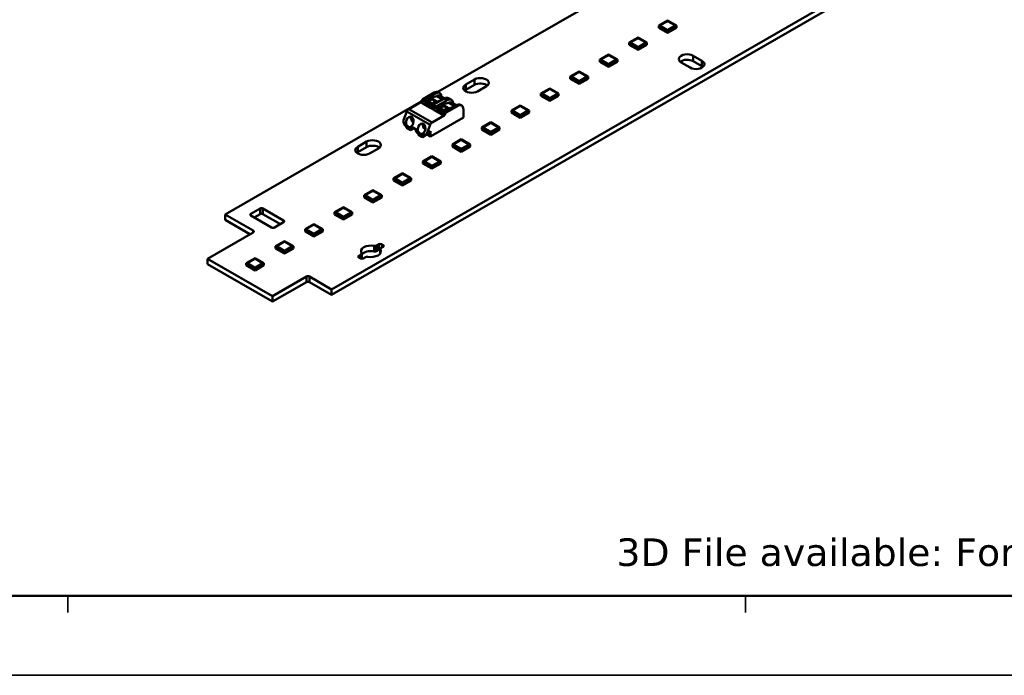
# Model space of a CAD drawing. Header units: millimetres. Extents: x 0 to 841, y 0 to 590.
# Tile 11 of 20: x 420 to 538, y 0 to 79. Entities that reach past the tile are written whole.
import ezdxf

# ---------------------------------------------------------------- set-up
doc = ezdxf.new("R2010")
doc.units = ezdxf.units.MM
doc.layers.get('0').update_dxf_attribs({"lineweight": 25})
for name, color, linetype, lineweight in [('Sketch Geometry(ISO)', 7, 'Continuous', 50), ('Symbols(ISO)', 7, 'Continuous', 25), ('Visible Edges(ISO)', 7, 'Continuous', 50), ('Visible Tangent Edges(ISO)', 7, 'Continuous', 50)]:
    doc.layers.add(name, color=color, linetype=linetype, lineweight=lineweight)
doc.styles.add('Philips-tekst', font='verdana.ttf')

# ---------------------------------------------------------------- blocks, each defined once
blk = doc.blocks.new('Borders A1')
at = {"layer": 'Sketch Geometry(ISO)', "color": 1, "linetype": 'Continuous', "lineweight": 50, "true_color": 0xff0000}
blk.add_line((20, 10), (831, 10), dxfattribs=at)
at = {"layer": 'Sketch Geometry(ISO)', "color": 7, "linetype": 'Continuous', "lineweight": 35}
for p, q in [((425.5, 8), (425.5, 10)), ((506.6, 8), (506.6, 10)), ((0.5, 0.5), (840.5, 0.5))]:
    blk.add_line(p, q, dxfattribs=at)

msp = doc.modelspace()

# ---------------------------------------------------------------- linework, layer by layer
at = {"layer": 'Visible Edges(ISO)'}
for p, q in [((651.058, 158.41), (457.063, 46.695)), ((651.058, 157.755), (457.063, 46.041)), ((469.795, 70.315), (608.662, 150.283)), ((497.268, 78.869), (496.208, 78.258)), ((496.208, 78.258), (497.268, 77.647)), ((496.208, 77.996), (496.208, 78.258)), ((496.208, 77.996), (497.268, 77.385)), ((496.364, 78.234), (496.364, 78.258)), ((496.384, 78.299), (497.198, 78.767)), ((497.198, 77.749), (496.384, 78.217)), ((497.204, 78.763), (496.391, 78.295)), ((496.391, 78.221), (497.204, 77.752)), ((498.329, 78.258), (497.268, 78.869)), ((497.268, 77.647), (498.329, 78.258)), ((497.268, 77.385), (498.329, 77.996)), ((498.143, 78.296), (497.333, 78.763)), ((497.333, 77.752), (498.143, 78.219)), ((497.339, 78.767), (498.152, 78.299)), ((498.152, 78.217), (497.339, 77.749)), ((498.152, 78.299), (498.143, 78.215)), ((498.143, 78.219), (498.143, 78.296)), ((498.143, 78.212), (498.143, 78.219)), ((498.152, 78.299), (498.152, 78.217)), ((498.329, 77.996), (498.329, 78.258)), ((493.742, 76.838), (492.682, 76.227)), ((492.859, 76.268), (493.672, 76.736)), ((493.678, 76.733), (492.865, 76.265)), ((494.803, 76.227), (493.742, 76.838)), ((494.618, 76.266), (493.807, 76.733)), ((493.813, 76.736), (494.626, 76.268)), ((497.268, 77.385), (497.268, 77.647)), ((492.682, 76.227), (493.742, 75.617)), ((492.682, 75.966), (492.682, 76.227)), ((492.682, 75.966), (493.742, 75.355)), ((492.838, 76.204), (492.838, 76.227)), ((493.672, 75.718), (492.859, 76.187)), ((492.865, 76.19), (493.678, 75.722)), ((493.742, 75.617), (494.803, 76.227)), ((493.742, 75.355), (494.803, 75.966)), ((493.742, 75.355), (493.742, 75.617)), ((493.807, 75.722), (494.618, 76.189)), ((494.626, 76.187), (493.813, 75.718)), ((494.626, 76.268), (494.618, 76.184)), ((494.618, 76.189), (494.618, 76.266)), ((494.618, 76.182), (494.618, 76.189)), ((494.626, 76.268), (494.626, 76.187)), ((494.803, 75.966), (494.803, 76.227)), ((490.217, 74.808), (489.156, 74.197)), ((489.333, 74.238), (490.146, 74.706)), ((490.152, 74.702), (489.339, 74.234)), ((491.277, 74.197), (490.217, 74.808)), ((491.092, 74.236), (490.281, 74.702)), ((490.287, 74.706), (491.1, 74.238)), ((491.1, 74.238), (491.092, 74.154)), ((491.092, 74.158), (491.092, 74.236)), ((491.1, 74.238), (491.1, 74.156)), ((500.32, 74.66), (501.381, 74.049)), ((489.156, 74.197), (490.217, 73.586)), ((489.156, 73.935), (489.156, 74.197)), ((489.156, 73.935), (490.217, 73.325)), ((489.312, 74.173), (489.312, 74.197)), ((490.146, 73.688), (489.333, 74.156)), ((489.339, 74.16), (490.152, 73.691)), ((490.217, 73.586), (491.277, 74.197)), ((490.217, 73.325), (491.277, 73.935)), ((490.217, 73.325), (490.217, 73.586)), ((490.281, 73.691), (491.092, 74.158)), ((491.1, 74.156), (490.287, 73.688)), ((491.092, 74.151), (491.092, 74.158)), ((491.277, 73.935), (491.277, 74.197)), ((499.967, 73.234), (498.906, 73.845)), ((501.381, 73.395), (500.32, 74.006)), ((486.691, 72.777), (485.63, 72.167)), ((485.63, 72.167), (486.691, 71.556)), ((485.63, 71.905), (485.63, 72.167)), ((485.63, 71.905), (486.691, 71.294)), ((485.786, 72.143), (485.786, 72.167)), ((485.807, 72.207), (486.62, 72.675)), ((486.62, 71.658), (485.807, 72.126)), ((486.626, 72.672), (485.813, 72.204)), ((485.813, 72.129), (486.626, 71.661)), ((487.751, 72.167), (486.691, 72.777)), ((486.691, 71.556), (487.751, 72.167)), ((486.691, 71.294), (487.751, 71.905)), ((487.566, 72.205), (486.755, 72.672)), ((486.755, 71.661), (487.566, 72.128)), ((486.761, 72.675), (487.575, 72.207)), ((487.575, 72.126), (486.761, 71.658)), ((487.575, 72.207), (487.566, 72.123)), ((487.566, 72.128), (487.566, 72.205)), ((487.566, 72.121), (487.566, 72.128)), ((487.575, 72.207), (487.575, 72.126)), ((487.751, 71.905), (487.751, 72.167)), ((473.114, 71.209), (474.175, 71.819)), ((474.175, 71.165), (473.114, 70.555)), ((475.589, 71.005), (474.528, 70.394)), ((483.165, 70.747), (482.104, 70.136)), ((484.225, 70.136), (483.165, 70.747)), ((486.691, 71.294), (486.691, 71.556)), ((469.342, 70.245), (468.001, 69.472)), ((468.16, 69.38), (469.501, 70.153)), ((468.923, 69.617), (468.729, 69.494)), ((469.651, 69.832), (468.923, 69.617)), ((469.701, 69.169), (468.923, 69.617)), ((470.562, 69.542), (469.22, 68.77)), ((470, 70.202), (469.841, 70.294)), ((470.587, 69.556), (470.061, 69.859)), ((471.414, 69.388), (471.061, 69.591)), ((482.104, 70.136), (483.165, 69.525)), ((482.104, 69.874), (482.104, 70.136)), ((482.104, 69.874), (483.165, 69.264)), ((482.26, 70.113), (482.26, 70.136)), ((482.281, 70.177), (483.094, 70.645)), ((483.094, 69.627), (482.281, 70.095)), ((483.1, 70.642), (482.287, 70.173)), ((482.287, 70.099), (483.1, 69.631)), ((483.165, 69.525), (484.225, 70.136)), ((483.165, 69.264), (484.225, 69.874)), ((483.165, 69.264), (483.165, 69.525)), ((484.04, 70.175), (483.229, 70.642)), ((483.229, 69.631), (484.04, 70.097)), ((483.235, 70.645), (484.049, 70.177)), ((484.049, 70.095), (483.235, 69.627)), ((484.049, 70.177), (484.04, 70.093)), ((484.04, 70.097), (484.04, 70.175)), ((484.04, 70.09), (484.04, 70.097)), ((484.049, 70.177), (484.049, 70.095)), ((484.225, 69.874), (484.225, 70.136)), ((444.335, 55.654), (467.803, 69.168)), ((467.745, 69.1), (466.301, 68.269)), ((467.847, 69.282), (467.807, 69.176)), ((468.865, 68.421), (467.945, 68.951)), ((467.966, 69.085), (468.007, 69.19)), ((468.229, 69.139), (468.225, 69.055)), ((469.003, 68.607), (468.225, 69.055)), ((468.483, 69.352), (468.303, 69.259)), ((468.314, 69.004), (468.314, 68.798)), ((468.981, 68.414), (468.314, 68.798)), ((468.314, 68.798), (468.418, 68.724)), ((468.967, 68.408), (468.418, 68.724)), ((468.648, 69.257), (468.483, 69.352)), ((468.546, 68.605), (468.546, 68.65)), ((468.687, 69.354), (468.577, 69.298)), ((468.635, 68.554), (468.635, 68.599)), ((468.729, 69.494), (468.687, 69.354)), ((468.91, 69.226), (468.687, 69.354)), ((468.889, 69.401), (468.729, 69.494)), ((468.783, 68.514), (468.744, 68.491)), ((469.003, 68.607), (469.007, 68.691)), ((469.091, 68.653), (469.003, 68.607)), ((469.067, 68.579), (469.026, 68.474)), ((469.081, 68.811), (469.261, 68.904)), ((469.091, 68.631), (469.091, 68.653)), ((469.261, 68.904), (469.096, 68.998)), ((469.461, 68.908), (469.242, 69.035)), ((469.261, 68.904), (469.288, 68.815)), ((469.288, 68.815), (469.397, 68.871)), ((469.507, 69.046), (469.347, 69.138)), ((469.38, 68.27), (469.421, 68.376)), ((469.466, 68.911), (469.507, 69.046)), ((469.507, 69.046), (469.701, 69.169)), ((469.574, 68.566), (470.915, 69.338)), ((469.701, 69.169), (470.138, 69.298)), ((469.897, 68.537), (469.717, 68.445)), ((470.062, 68.442), (469.897, 68.537)), ((470.101, 68.54), (469.991, 68.483)), ((470.143, 68.679), (470.101, 68.54)), ((470.324, 68.412), (470.101, 68.54)), ((470.337, 68.803), (470.143, 68.679)), ((470.304, 68.587), (470.143, 68.679)), ((471.065, 69.017), (470.337, 68.803)), ((471.115, 68.355), (470.337, 68.803)), ((471.976, 68.728), (470.634, 67.955)), ((470.794, 67.864), (472.135, 68.636)), ((470.921, 68.231), (471.115, 68.355)), ((471.115, 68.355), (471.552, 68.484)), ((472.001, 68.742), (471.476, 69.045)), ((472.634, 68.685), (472.475, 68.777)), ((479.639, 68.716), (478.578, 68.106)), ((478.755, 68.146), (479.568, 68.615)), ((479.574, 68.611), (478.761, 68.143)), ((480.7, 68.106), (479.639, 68.716)), ((480.514, 68.144), (479.703, 68.611)), ((479.71, 68.615), (480.523, 68.146)), ((466.072, 67.983), (465.674, 66.957)), ((472.842, 67.265), (468.918, 65.005)), ((469.094, 66.66), (470.538, 67.492)), ((470.279, 67.607), (469.359, 68.136)), ((469.643, 68.324), (469.639, 68.241)), ((470.417, 67.793), (469.639, 68.241)), ((469.728, 68.19), (469.728, 67.984)), ((470.395, 67.599), (469.728, 67.984)), ((469.728, 67.984), (469.832, 67.91)), ((470.381, 67.594), (469.832, 67.91)), ((469.961, 67.79), (469.961, 67.836)), ((470.049, 67.739), (470.049, 67.785)), ((470.198, 67.699), (470.158, 67.677)), ((470.417, 67.793), (470.421, 67.876)), ((470.506, 67.838), (470.417, 67.793)), ((470.481, 67.765), (470.441, 67.66)), ((470.495, 67.997), (470.675, 68.089)), ((470.506, 67.817), (470.506, 67.838)), ((470.675, 68.089), (470.51, 68.184)), ((470.6, 67.568), (470.64, 67.673)), ((470.875, 68.094), (470.656, 68.22)), ((470.675, 68.089), (470.703, 68.001)), ((470.703, 68.001), (470.811, 68.057)), ((470.921, 68.231), (470.761, 68.324)), ((470.881, 68.097), (470.921, 68.231)), ((472.842, 68.226), (472.842, 67.265)), ((478.578, 68.106), (479.639, 67.495)), ((478.578, 67.844), (478.578, 68.106)), ((478.578, 67.844), (479.639, 67.233)), ((478.734, 68.082), (478.734, 68.106)), ((479.568, 67.597), (478.755, 68.065)), ((478.761, 68.068), (479.574, 67.6)), ((479.639, 67.495), (480.7, 68.106)), ((479.639, 67.233), (480.7, 67.844)), ((479.639, 67.233), (479.639, 67.495)), ((479.703, 67.6), (480.514, 68.067)), ((480.523, 68.065), (479.71, 67.597)), ((480.523, 68.146), (480.514, 68.063)), ((480.514, 68.067), (480.514, 68.144)), ((480.514, 68.06), (480.514, 68.067)), ((480.523, 68.146), (480.523, 68.065)), ((480.7, 67.844), (480.7, 68.106)), ((466.496, 65.851), (466.001, 66.136)), ((466.072, 66.095), (466.036, 66.074)), ((466.46, 65.83), (466.036, 66.074)), ((466.036, 66.074), (466.036, 66.013)), ((466.46, 65.769), (466.036, 66.013)), ((466.036, 66.013), (466.089, 65.982)), ((466.513, 65.738), (466.089, 65.982)), ((468.467, 65.348), (468.865, 66.375)), ((476.113, 66.686), (475.052, 66.075)), ((475.052, 66.075), (476.113, 65.464)), ((475.052, 65.814), (475.052, 66.075)), ((475.209, 66.052), (475.209, 66.075)), ((475.229, 66.116), (476.042, 66.584)), ((476.042, 65.566), (475.229, 66.035)), ((476.048, 66.581), (475.235, 66.112)), ((475.235, 66.038), (476.048, 65.57)), ((477.174, 66.075), (476.113, 66.686)), ((476.113, 65.464), (477.174, 66.075)), ((476.988, 66.114), (476.178, 66.581)), ((476.178, 65.57), (476.988, 66.037)), ((476.184, 66.584), (476.997, 66.116)), ((476.997, 66.035), (476.184, 65.566)), ((476.997, 66.116), (476.988, 66.032)), ((476.988, 66.037), (476.988, 66.114)), ((476.988, 66.029), (476.988, 66.037)), ((476.997, 66.116), (476.997, 66.035)), ((477.174, 65.814), (477.174, 66.075)), ((466.46, 65.83), (466.496, 65.85)), ((466.46, 65.769), (466.46, 65.83)), ((466.513, 65.738), (466.46, 65.769)), ((466.762, 65.881), (466.513, 65.738)), ((466.788, 65.895), (466.865, 65.939)), ((467.91, 65.036), (467.415, 65.321)), ((467.486, 65.28), (467.45, 65.26)), ((467.875, 65.016), (467.45, 65.26)), ((467.45, 65.26), (467.45, 65.199)), ((467.875, 64.954), (467.45, 65.199)), ((467.45, 65.199), (467.503, 65.168)), ((467.928, 64.924), (467.503, 65.168)), ((467.875, 65.016), (467.91, 65.036)), ((467.875, 64.954), (467.875, 65.016)), ((467.928, 64.924), (467.875, 64.954)), ((468.493, 65.249), (467.928, 64.924)), ((468.181, 65.083), (468.746, 65.409)), ((468.467, 65.348), (468.918, 65.608)), ((468.918, 65.005), (468.481, 65.256)), ((468.918, 65.005), (468.918, 65.608)), ((475.052, 65.814), (476.113, 65.203)), ((476.113, 65.203), (477.174, 65.814)), ((476.113, 65.203), (476.113, 65.464)), ((460.192, 63.767), (461.253, 64.378)), ((461.253, 63.724), (460.192, 63.113)), ((472.587, 64.656), (471.526, 64.045)), ((471.526, 64.045), (472.587, 63.434)), ((471.526, 63.783), (471.526, 64.045)), ((471.526, 63.783), (472.587, 63.172)), ((471.683, 64.021), (471.683, 64.045)), ((471.703, 64.086), (472.516, 64.554)), ((472.516, 63.536), (471.703, 64.004)), ((472.523, 64.55), (471.709, 64.082)), ((471.709, 64.008), (472.523, 63.539)), ((473.648, 64.045), (472.587, 64.656)), ((472.587, 63.434), (473.648, 64.045)), ((472.587, 63.172), (473.648, 63.783)), ((473.462, 64.083), (472.652, 64.55)), ((472.652, 63.539), (473.462, 64.006)), ((472.658, 64.554), (473.471, 64.086)), ((473.471, 64.004), (472.658, 63.536)), ((473.471, 64.086), (473.462, 64.002)), ((473.462, 64.006), (473.462, 64.083)), ((473.462, 63.999), (473.462, 64.006)), ((473.471, 64.086), (473.471, 64.004)), ((473.648, 63.783), (473.648, 64.045)), ((462.667, 63.563), (461.606, 62.953)), ((469.061, 62.625), (468.001, 62.014)), ((468.177, 62.055), (468.991, 62.523)), ((468.997, 62.52), (468.184, 62.052)), ((470.122, 62.014), (469.061, 62.625)), ((469.936, 62.053), (469.126, 62.52)), ((469.132, 62.523), (469.945, 62.055)), ((472.587, 63.172), (472.587, 63.434)), ((468.001, 62.014), (469.061, 61.404)), ((468.001, 61.753), (468.001, 62.014)), ((468.001, 61.753), (469.061, 61.142)), ((468.157, 61.991), (468.157, 62.014)), ((468.991, 61.505), (468.177, 61.974)), ((468.184, 61.977), (468.997, 61.509)), ((469.061, 61.404), (470.122, 62.014)), ((469.061, 61.142), (470.122, 61.753)), ((469.061, 61.142), (469.061, 61.404)), ((469.126, 61.509), (469.936, 61.976)), ((469.945, 61.974), (469.132, 61.505)), ((469.945, 62.055), (469.936, 61.971)), ((469.936, 61.976), (469.936, 62.053)), ((469.936, 61.969), (469.936, 61.976)), ((469.945, 62.055), (469.945, 61.974)), ((470.122, 61.753), (470.122, 62.014)), ((465.535, 60.595), (464.475, 59.984)), ((464.651, 60.025), (465.465, 60.493)), ((465.471, 60.489), (464.658, 60.021)), ((466.596, 59.984), (465.535, 60.595)), ((466.41, 60.023), (465.6, 60.489)), ((465.606, 60.493), (466.419, 60.025)), ((464.475, 59.984), (465.535, 59.373)), ((464.475, 59.722), (464.475, 59.984)), ((464.475, 59.722), (465.535, 59.112)), ((464.631, 59.96), (464.631, 59.984)), ((465.465, 59.475), (464.651, 59.943)), ((464.658, 59.947), (465.471, 59.479)), ((465.535, 59.373), (466.596, 59.984)), ((465.535, 59.112), (466.596, 59.722)), ((465.535, 59.112), (465.535, 59.373)), ((465.6, 59.479), (466.41, 59.945)), ((466.419, 59.943), (465.606, 59.475)), ((466.419, 60.025), (466.41, 59.941)), ((466.41, 59.945), (466.41, 60.023)), ((466.41, 59.938), (466.41, 59.945)), ((466.419, 60.025), (466.419, 59.943)), ((466.596, 59.722), (466.596, 59.984)), ((462.009, 58.564), (460.949, 57.954)), ((460.949, 57.954), (462.009, 57.343)), ((460.949, 57.692), (460.949, 57.954)), ((461.105, 57.93), (461.105, 57.954)), ((461.126, 57.994), (461.939, 58.463)), ((461.939, 57.445), (461.126, 57.913)), ((461.945, 58.459), (461.132, 57.991)), ((461.132, 57.916), (461.945, 57.448)), ((463.07, 57.954), (462.009, 58.564)), ((462.009, 57.343), (463.07, 57.954)), ((462.885, 57.992), (462.074, 58.459)), ((462.074, 57.448), (462.885, 57.915)), ((462.08, 58.463), (462.893, 57.994)), ((462.893, 57.913), (462.08, 57.445)), ((462.893, 57.994), (462.885, 57.91)), ((462.885, 57.915), (462.885, 57.992)), ((462.885, 57.908), (462.885, 57.915)), ((462.893, 57.994), (462.893, 57.913)), ((463.07, 57.692), (463.07, 57.954)), ((460.949, 57.692), (462.009, 57.081)), ((462.009, 57.081), (463.07, 57.692)), ((462.009, 57.081), (462.009, 57.343)), ((447.694, 53.72), (444.335, 55.654)), ((444.335, 55.654), (444.335, 55)), ((447.411, 55.735), (448.507, 56.366)), ((449.886, 54.106), (447.411, 55.532)), ((448.507, 55.712), (447.802, 55.306)), ((448.86, 56.366), (451.335, 54.941)), ((450.944, 54.512), (448.86, 55.712)), ((458.484, 56.534), (457.423, 55.923)), ((457.423, 55.923), (458.484, 55.312)), ((457.423, 55.661), (457.423, 55.923)), ((457.423, 55.661), (458.484, 55.051)), ((457.579, 55.9), (457.579, 55.923)), ((457.6, 55.964), (458.413, 56.432)), ((458.413, 55.414), (457.6, 55.882)), ((458.419, 56.429), (457.606, 55.96)), ((457.606, 55.886), (458.419, 55.418)), ((459.544, 55.923), (458.484, 56.534)), ((458.484, 55.312), (459.544, 55.923)), ((458.484, 55.051), (459.544, 55.661)), ((459.359, 55.962), (458.548, 56.429)), ((458.548, 55.418), (459.359, 55.884)), ((458.554, 56.432), (459.367, 55.964)), ((459.367, 55.882), (458.554, 55.414)), ((459.367, 55.964), (459.359, 55.88)), ((459.359, 55.884), (459.359, 55.962)), ((459.359, 55.877), (459.359, 55.884)), ((459.367, 55.964), (459.367, 55.882)), ((459.544, 55.661), (459.544, 55.923)), ((447.303, 53.291), (444.335, 55)), ((451.335, 54.738), (450.239, 54.106)), ((454.958, 54.503), (453.897, 53.893)), ((454.074, 53.933), (454.887, 54.402)), ((454.893, 54.398), (454.08, 53.93)), ((456.018, 53.893), (454.958, 54.503)), ((455.833, 53.931), (455.022, 54.398)), ((455.028, 54.402), (455.842, 53.933)), ((458.484, 55.051), (458.484, 55.312)), ((442.214, 50.36), (447.694, 53.516)), ((453.897, 53.893), (454.958, 53.282)), ((453.897, 53.631), (453.897, 53.893)), ((453.897, 53.631), (454.958, 53.02)), ((454.053, 53.869), (454.053, 53.893)), ((454.887, 53.384), (454.074, 53.852)), ((454.08, 53.856), (454.893, 53.387)), ((454.958, 53.282), (456.018, 53.893)), ((454.958, 53.02), (456.018, 53.631)), ((454.958, 53.02), (454.958, 53.282)), ((455.022, 53.387), (455.833, 53.854)), ((455.842, 53.852), (455.028, 53.384)), ((455.842, 53.933), (455.833, 53.85)), ((455.833, 53.854), (455.833, 53.931)), ((455.833, 53.847), (455.833, 53.854)), ((455.842, 53.933), (455.842, 53.852)), ((456.018, 53.631), (456.018, 53.893)), ((451.432, 52.473), (450.371, 51.862)), ((450.371, 51.862), (451.432, 51.251)), ((450.371, 51.601), (450.371, 51.862)), ((450.527, 51.839), (450.527, 51.862)), ((450.548, 51.903), (451.361, 52.371)), ((451.367, 52.368), (450.554, 51.899)), ((452.492, 51.862), (451.432, 52.473)), ((451.432, 51.251), (452.492, 51.862)), ((452.307, 51.901), (451.496, 52.368)), ((451.502, 52.371), (452.316, 51.903)), ((452.316, 51.903), (452.307, 51.819)), ((452.307, 51.824), (452.307, 51.901)), ((452.316, 51.903), (452.316, 51.822)), ((452.492, 51.601), (452.492, 51.862)), ((462.433, 51.926), (462.711, 52.086)), ((463.064, 52.086), (463.241, 51.984)), ((450.371, 51.601), (451.432, 50.99)), ((451.361, 51.353), (450.548, 51.822)), ((450.554, 51.825), (451.367, 51.357)), ((451.432, 50.99), (452.492, 51.601)), ((451.432, 50.99), (451.432, 51.251)), ((451.496, 51.357), (452.307, 51.824)), ((452.316, 51.822), (451.502, 51.353)), ((452.307, 51.816), (452.307, 51.824)), ((460.324, 50.711), (460.602, 50.871)), ((460.676, 50.973), (460.676, 50.364)), ((462.711, 51.432), (462.433, 51.272)), ((462.89, 51.518), (462.89, 50.999)), ((463.241, 51.78), (462.963, 51.62)), ((442.214, 50.36), (442.214, 49.706)), ((449.992, 45.881), (442.214, 50.36)), ((449.992, 45.227), (442.214, 49.706)), ((447.906, 50.443), (446.845, 49.832)), ((446.845, 49.832), (447.906, 49.221)), ((446.845, 49.57), (446.845, 49.832)), ((446.845, 49.57), (447.906, 48.959)), ((447.001, 49.808), (447.001, 49.832)), ((447.022, 49.873), (447.835, 50.341)), ((447.835, 49.323), (447.022, 49.791)), ((447.841, 50.337), (447.028, 49.869)), ((447.028, 49.795), (447.841, 49.326)), ((448.967, 49.832), (447.906, 50.443)), ((447.906, 49.221), (448.967, 49.832)), ((447.906, 48.959), (448.967, 49.57)), ((448.781, 49.87), (447.97, 50.337)), ((447.97, 49.326), (448.781, 49.793)), ((447.977, 50.341), (448.79, 49.873)), ((448.79, 49.791), (447.977, 49.323)), ((448.79, 49.873), (448.781, 49.789)), ((448.781, 49.793), (448.781, 49.87)), ((448.781, 49.786), (448.781, 49.793)), ((448.79, 49.873), (448.79, 49.791)), ((448.967, 49.57), (448.967, 49.832)), ((460.501, 50.406), (460.324, 50.508)), ((461.133, 50.566), (460.855, 50.406)), ((447.906, 48.959), (447.906, 49.221)), ((454.058, 48.222), (449.992, 45.881)), ((454.058, 47.568), (449.992, 45.227)), ((457.063, 46.695), (454.411, 48.222)), ((457.063, 46.041), (454.411, 47.568)), ((457.063, 46.695), (457.063, 46.041)), ((449.992, 45.881), (449.992, 45.227))]:
    msp.add_line(p, q, dxfattribs=at)
for centre, major_axis, ratio, start_param, end_param in [((496.455, 78.258), (-0.1, 0), 0.5758617, 5.4977871, 7.0685835), ((496.455, 78.258), (-0.0913, 0), 0.5758617, 5.4977871, 7.0685835), ((497.268, 78.726), (0.1, 0), 0.5758617, 0.7853982, 2.3561945), ((497.268, 78.726), (-0.0913, 0), 0.5758617, 3.9269908, 5.4977871), ((493.742, 76.696), (0.1, 0), 0.5758617, 0.7853982, 2.3561945), ((493.742, 76.696), (-0.0913, 0), 0.5758617, 3.9269908, 5.4977871), ((497.268, 77.79), (-0.1, 0), 0.5758617, 0.7853982, 2.3561945), ((497.268, 77.79), (0.0913, 0), 0.5758617, 3.9269908, 5.4977871), ((492.929, 76.227), (-0.1, 0), 0.5758617, 5.4977871, 7.0685835), ((492.929, 76.227), (-0.0913, 0), 0.5758617, 5.4977871, 7.0685835), ((493.742, 75.759), (-0.1, 0), 0.5758617, 0.7853982, 2.3561945), ((493.742, 75.759), (0.0913, 0), 0.5758617, 3.9269908, 5.4977871), ((489.403, 74.197), (-0.1, 0), 0.5758617, 5.4977871, 7.0685835), ((489.403, 74.197), (-0.0913, 0), 0.5758617, 5.4977871, 7.0685835), ((490.217, 74.665), (0.1, 0), 0.5758617, 0.7853982, 2.3561945), ((490.217, 74.665), (-0.0913, 0), 0.5758617, 3.9269908, 5.4977871), ((499.613, 74.252), (-1, 0), 0.5758617, 3.9269908, 7.0685835), ((490.217, 73.729), (-0.1, 0), 0.5758617, 0.7853982, 2.3561945), ((490.217, 73.729), (0.0913, 0), 0.5758617, 3.9269908, 5.4977871), ((499.613, 73.598), (-1, 0), 0.5758617, 3.9269908, 5.6792605), ((500.674, 73.642), (1, 0), 0.5758617, 3.9269908, 7.0685835), ((500.674, 72.988), (-1, 0), 0.5758617, 3.7455175, 3.9269908), ((474.882, 71.412), (1, 0), 0.5758617, 5.4977871, 8.6393798), ((485.877, 72.167), (-0.1, 0), 0.5758617, 5.4977871, 7.0685835), ((485.877, 72.167), (-0.0913, 0), 0.5758617, 5.4977871, 7.0685835), ((486.691, 72.635), (0.1, 0), 0.5758617, 0.7853982, 2.3561945), ((486.691, 72.635), (-0.0913, 0), 0.5758617, 3.9269908, 5.4977871), ((473.821, 70.801), (-1, 0), 0.5758617, 5.4977871, 8.6393798), ((474.882, 70.758), (-1, 0), 0.5758617, 3.7455175, 5.4977871), ((486.691, 71.698), (-0.1, 0), 0.5758617, 0.7853982, 2.3561945), ((486.691, 71.698), (0.0913, 0), 0.5758617, 3.9269908, 5.4977871), ((469.342, 69.427), (0.499, 0.867), 0.5780931, 0, 0.7834645), ((469.501, 69.335), (0.499, 0.867), 0.5780931, 5.5356605, 7.0666498), ((469.667, 69.921), (-0.0499, -0.0867), 0.5780931, 0.5453685, 0.7212959), ((469.625, 69.101), (0.437, 0.758), 0.5780931, 0, 0.721296), ((470.562, 68.725), (0.499, 0.867), 0.5780931, 0, 0.7834645), ((470.915, 68.521), (0.499, 0.867), 0.5780931, 5.5356605, 7.0666498), ((473.821, 70.147), (-1, 0), 0.5758617, 5.4977871, 5.6792605), ((482.352, 70.136), (-0.0913, 0), 0.5758617, 5.4977871, 7.0685835), ((482.352, 70.136), (-0.1, 0), 0.5758617, 5.4977871, 7.0685835), ((483.165, 70.604), (0.1, 0), 0.5758617, 0.7853982, 2.3561945), ((483.165, 69.668), (-0.1, 0), 0.5758617, 0.7853982, 2.3561945), ((483.165, 70.604), (-0.0913, 0), 0.5758617, 3.9269908, 5.4977871), ((483.165, 69.668), (0.0913, 0), 0.5758617, 3.9269908, 5.4977871), ((467.745, 69.182), (-0.0499, -0.0867), 0.5780931, 0.7834645, 1.830662), ((468.001, 69.268), (-0.125, -0.217), 0.5780931, 3.9250571, 4.9722547), ((468.016, 68.992), (-0.1, 0), 0.5758617, 6.1132669, 7.0685835), ((467.904, 69.09), (0.0499, 0.0867), 0.5780931, 4.5405368, 4.9722547), ((468.16, 69.176), (0.125, 0.217), 0.5780931, 0.7834645, 1.830662), ((468.3, 69.175), (-0.0499, -0.0867), 0.5780931, 3.8726972, 5.4434936), ((468.993, 69.19), (-0.36, 0.016), 0.5448174, 6.0176926, 8.1689711), ((468.85, 69.197), (0.227, -0.245), 0.3844675, 4.137601, 4.6111282), ((468.988, 69.085), (-0.266, 0.012), 0.5448174, 5.0360346, 6.0148763), ((468.935, 68.462), (-0.1, 0), 0.5758617, 0.7853982, 1.7407148), ((469.142, 69.348), (-0.028, 0.334), 0.7571446, 1.3445226, 1.878655), ((469.006, 69.198), (0.36, 0.017), 0.6053276, 5.9279887, 8.154217), ((468.965, 68.48), (-0.0499, -0.0867), 0.5780931, 1.3989442, 1.830662), ((469.077, 68.727), (0.0499, 0.0867), 0.5780931, 0.7311046, 2.3019009), ((469.22, 68.565), (-0.125, -0.217), 0.5780931, 3.9250571, 4.9722547), ((468.988, 69.085), (0.266, -0.012), 0.5448174, 5.4025991, 6.0090365), ((469.142, 69.348), (0.028, -0.334), 0.7571446, 0.2941308, 0.8282632), ((469.574, 68.362), (0.125, 0.217), 0.5780931, 0.7834645, 1.830662), ((469.714, 68.361), (-0.0499, -0.0867), 0.5780931, 3.8726972, 5.4434936), ((470.407, 68.375), (-0.36, 0.016), 0.5448174, 6.0176926, 8.1689711), ((470.264, 68.383), (0.227, -0.245), 0.3844675, 4.137601, 4.6111282), ((470.402, 68.271), (-0.266, 0.012), 0.5448174, 5.0360346, 6.0148763), ((470.556, 68.533), (-0.028, 0.334), 0.7571446, 1.3445226, 1.878655), ((470.42, 68.384), (0.36, 0.017), 0.6053276, 5.9279887, 8.154217), ((471.082, 69.106), (-0.0499, -0.0867), 0.5780931, 0.5453685, 0.7212959), ((471.039, 68.286), (0.437, 0.758), 0.5780931, 0, 0.721296), ((471.976, 67.91), (0.499, 0.867), 0.5780931, 0, 0.7834645), ((472.135, 67.819), (0.499, 0.867), 0.5780931, 5.4958534, 7.0666498), ((479.639, 68.574), (0.1, 0), 0.5758617, 0.7853982, 2.3561945), ((479.639, 68.574), (-0.0913, 0), 0.5758617, 3.9269908, 5.4977871), ((466.429, 66.731), (-0.139, -0.627), 0.697566, 0.6686182, 5.183683), ((466.301, 67.962), (-0.187, -0.325), 0.5780931, 3.9250571, 4.9722547), ((466.955, 67.034), (0.281, -0.487), 0.5780931, 3.7066904, 5.2769759), ((469.43, 68.177), (-0.1, 0), 0.5758617, 6.1132669, 7.0685835), ((469.319, 68.276), (0.0499, 0.0867), 0.5780931, 4.5405368, 4.9722547), ((470.349, 67.648), (-0.1, 0), 0.5758617, 0.7853982, 1.7407148), ((470.379, 67.665), (-0.0499, -0.0867), 0.5780931, 1.3989442, 1.830662), ((470.492, 67.913), (0.0499, 0.0867), 0.5780931, 0.7311046, 2.3019009), ((470.634, 67.751), (-0.125, -0.217), 0.5780931, 3.9250571, 4.9722547), ((470.538, 67.574), (0.0499, 0.0867), 0.5780931, 3.9250571, 4.9722547), ((470.402, 68.271), (0.266, -0.012), 0.5448174, 5.4025991, 6.0090365), ((470.794, 67.659), (0.125, 0.217), 0.5780931, 0.7834645, 1.830662), ((470.556, 68.533), (0.028, -0.334), 0.7571446, 0.2941308, 0.8282632), ((478.826, 68.106), (-0.1, 0), 0.5758617, 5.4977871, 7.0685835), ((478.826, 68.106), (-0.0913, 0), 0.5758617, 5.4977871, 7.0685835), ((479.639, 67.637), (-0.1, 0), 0.5758617, 0.7853982, 2.3561945), ((479.639, 67.637), (0.0913, 0), 0.5758617, 3.9269908, 5.4977871), ((466.563, 66.978), (0.272, 1.227), 0.697566, 1.7417704, 1.9417434), ((466.279, 66.815), (0.549, -0.953), 0.5780931, 4.7382349, 5.133506), ((466.248, 66.627), (-0.281, 0.487), 0.5780931, 2.1018886, 2.6143678), ((467.844, 65.917), (-0.139, -0.627), 0.697566, 0.6686182, 5.183683), ((468.37, 66.219), (0.281, -0.487), 0.5780931, 3.7066904, 5.2769759), ((469.094, 66.354), (0.187, 0.325), 0.5780931, 0.7834645, 1.830662), ((475.3, 66.075), (-0.1, 0), 0.5758617, 5.4977871, 7.0685835), ((475.3, 66.075), (-0.0913, 0), 0.5758617, 5.4977871, 7.0685835), ((476.113, 66.544), (0.1, 0), 0.5758617, 0.7853982, 2.3561945), ((476.113, 66.544), (-0.0913, 0), 0.5758617, 3.9269908, 5.4977871), ((466.238, 66.847), (0.549, -0.953), 0.5780931, 5.8373937, 6.2468389), ((467.673, 66.021), (0.549, -0.953), 0.5780931, 4.7526028, 5.162048), ((467.662, 65.812), (-0.281, 0.487), 0.5780931, 2.1018886, 2.6143678), ((467.631, 66.036), (0.549, -0.953), 0.5780931, 5.8659357, 6.2612068), ((467.915, 66.2), (0.272, 1.227), 0.697566, 3.9105578, 4.1105307), ((468.197, 66.362), (0.549, -0.953), 0.5780931, 0, 0.4009157), ((476.113, 65.607), (-0.1, 0), 0.5758617, 0.7853982, 2.3561945), ((476.113, 65.607), (0.0913, 0), 0.5758617, 3.9269908, 5.4977871), ((460.899, 63.36), (-1, 0), 0.5758617, 5.4977871, 8.6393798), ((461.96, 63.971), (1, 0), 0.5758617, 5.4977871, 8.6393798), ((461.96, 63.317), (-1, 0), 0.5758617, 3.7455175, 5.4977871), ((471.774, 64.045), (-0.1, 0), 0.5758617, 5.4977871, 7.0685835), ((471.774, 64.045), (-0.0913, 0), 0.5758617, 5.4977871, 7.0685835), ((472.587, 64.513), (0.1, 0), 0.5758617, 0.7853982, 2.3561945), ((472.587, 64.513), (-0.0913, 0), 0.5758617, 3.9269908, 5.4977871), ((460.899, 62.706), (-1, 0), 0.5758617, 5.4977871, 5.6792605), ((469.061, 62.483), (0.1, 0), 0.5758617, 0.7853982, 2.3561945), ((469.061, 62.483), (-0.0913, 0), 0.5758617, 3.9269908, 5.4977871), ((472.587, 63.577), (-0.1, 0), 0.5758617, 0.7853982, 2.3561945), ((472.587, 63.577), (0.0913, 0), 0.5758617, 3.9269908, 5.4977871), ((468.248, 62.014), (-0.1, 0), 0.5758617, 5.4977871, 7.0685835), ((468.248, 62.014), (-0.0913, 0), 0.5758617, 5.4977871, 7.0685835), ((469.061, 61.546), (-0.1, 0), 0.5758617, 0.7853982, 2.3561945), ((469.061, 61.546), (0.0913, 0), 0.5758617, 3.9269908, 5.4977871), ((465.535, 60.452), (0.1, 0), 0.5758617, 0.7853982, 2.3561945), ((465.535, 60.452), (-0.0913, 0), 0.5758617, 3.9269908, 5.4977871), ((464.722, 59.984), (-0.1, 0), 0.5758617, 5.4977871, 7.0685835), ((464.722, 59.984), (-0.0913, 0), 0.5758617, 5.4977871, 7.0685835), ((465.535, 59.516), (-0.1, 0), 0.5758617, 0.7853982, 2.3561945), ((465.535, 59.516), (0.0913, 0), 0.5758617, 3.9269908, 5.4977871), ((461.196, 57.954), (-0.1, 0), 0.5758617, 5.4977871, 7.0685835), ((461.196, 57.954), (-0.0913, 0), 0.5758617, 5.4977871, 7.0685835), ((462.009, 58.422), (0.1, 0), 0.5758617, 0.7853982, 2.3561945), ((462.009, 58.422), (-0.0913, 0), 0.5758617, 3.9269908, 5.4977871), ((462.009, 57.485), (-0.1, 0), 0.5758617, 0.7853982, 2.3561945), ((462.009, 57.485), (0.0913, 0), 0.5758617, 3.9269908, 5.4977871), ((447.588, 55.633), (-0.25, 0), 0.5758617, 5.4977871, 7.0685835), ((448.684, 56.264), (-0.25, 0), 0.5758617, 3.9269908, 5.4977871), ((448.684, 55.61), (0.25, 0), 0.5758617, 0.7853982, 2.3561945), ((457.67, 55.923), (-0.1, 0), 0.5758617, 5.4977871, 7.0685835), ((457.67, 55.923), (-0.0913, 0), 0.5758617, 5.4977871, 7.0685835), ((458.484, 56.391), (0.1, 0), 0.5758617, 0.7853982, 2.3561945), ((458.484, 55.455), (-0.1, 0), 0.5758617, 0.7853982, 2.3561945), ((458.484, 56.391), (-0.0913, 0), 0.5758617, 3.9269908, 5.4977871), ((458.484, 55.455), (0.0913, 0), 0.5758617, 3.9269908, 5.4977871), ((451.159, 54.839), (0.25, 0), 0.5758617, 5.4977871, 7.0685835), ((454.958, 54.361), (0.1, 0), 0.5758617, 0.7853982, 2.3561945), ((454.958, 54.361), (-0.0913, 0), 0.5758617, 3.9269908, 5.4977871), ((447.517, 53.618), (0.25, 0), 0.5758617, 5.4977871, 7.0685835), ((450.063, 54.208), (0.25, 0), 0.5758617, 3.9269908, 5.4977871), ((454.144, 53.893), (-0.1, 0), 0.5758617, 5.4977871, 7.0685835), ((454.144, 53.893), (-0.0913, 0), 0.5758617, 5.4977871, 7.0685835), ((454.958, 53.424), (-0.1, 0), 0.5758617, 0.7853982, 2.3561945), ((454.958, 53.424), (0.0913, 0), 0.5758617, 3.9269908, 5.4977871), ((450.619, 51.862), (-0.0913, 0), 0.5758617, 5.4977871, 7.0685835), ((450.619, 51.862), (-0.1, 0), 0.5758617, 5.4977871, 7.0685835), ((451.432, 52.331), (0.1, 0), 0.5758617, 0.7853982, 2.3561945), ((451.432, 52.331), (-0.0913, 0), 0.5758617, 3.9269908, 5.4977871), ((461.783, 51.246), (-1.188, 0), 0.5758617, 4.3767877, 6.6187866), ((462.256, 52.027), (0.25, 0), 0.5758617, 4.3767877, 5.4977871), ((462.888, 51.984), (0.25, 0), 0.5758617, 0.7853982, 2.3561945), ((463.064, 51.882), (0.25, 0), 0.5758617, 5.4977871, 7.0685835), ((451.432, 51.394), (-0.1, 0), 0.5758617, 0.7853982, 2.3561945), ((451.432, 51.394), (0.0913, 0), 0.5758617, 3.9269908, 5.4977871), ((460.501, 50.61), (-0.25, 0), 0.5758617, 5.4977871, 7.0685835), ((460.426, 50.973), (0.25, 0), 0.5758617, 5.4977871, 6.6187866), ((461.783, 50.592), (-1.188, 0), 0.5758617, 4.3767877, 5.9135736), ((461.783, 51.246), (1.188, 0), 0.5758617, 4.3767877, 6.6187866), ((462.256, 51.373), (-0.25, 0), 0.5758617, 1.235195, 2.3561945), ((462.888, 51.33), (-0.25, 0), 0.5758617, 4.7025846, 5.4977871), ((463.14, 51.518), (-0.25, 0), 0.5758617, 5.4977871, 6.6187866), ((447.093, 49.832), (-0.1, 0), 0.5758617, 5.4977871, 7.0685835), ((447.093, 49.832), (-0.0913, 0), 0.5758617, 5.4977871, 7.0685835), ((447.906, 50.3), (0.1, 0), 0.5758617, 0.7853982, 2.3561945), ((447.906, 50.3), (-0.0913, 0), 0.5758617, 3.9269908, 5.4977871), ((460.678, 50.508), (-0.25, 0), 0.5758617, 0.7853982, 2.3561945), ((461.309, 50.464), (-0.25, 0), 0.5758617, 4.3767877, 5.4977871), ((447.906, 49.364), (-0.1, 0), 0.5758617, 0.7853982, 2.3561945), ((447.906, 49.364), (0.0913, 0), 0.5758617, 3.9269908, 5.4977871), ((454.234, 48.121), (-0.25, 0), 0.5758617, 3.9269908, 5.4977871), ((454.234, 47.467), (0.25, 0), 0.5758617, 0.7853982, 2.3561945)]:
    msp.add_ellipse(centre, major_axis=major_axis, ratio=ratio, start_param=start_param, end_param=end_param, dxfattribs=at)
for points, knots in [([(467.917, 69.001), (467.918, 69.002), (467.918, 69.003), (467.92, 69.009), (467.923, 69.014), (467.931, 69.027), (467.935, 69.033), (467.941, 69.042), (467.943, 69.045), (467.945, 69.047)], [0.068532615, 0.068532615, 0.068532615, 0.068532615, 0.069496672, 0.069496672, 0.074334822, 0.074334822, 0.079172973, 0.079172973, 0.081035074, 0.081035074, 0.081035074, 0.081035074]), ([(469.006, 68.436), (469.004, 68.434), (469.002, 68.431), (468.995, 68.423), (468.988, 68.418), (468.973, 68.41), (468.965, 68.407), (468.955, 68.406), (468.954, 68.406), (468.952, 68.405)], [0.018300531, 0.018300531, 0.018300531, 0.018300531, 0.020162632, 0.020162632, 0.025000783, 0.025000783, 0.029838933, 0.029838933, 0.03080299, 0.03080299, 0.03080299, 0.03080299]), ([(469.332, 68.187), (469.332, 68.188), (469.332, 68.189), (469.334, 68.194), (469.337, 68.2), (469.345, 68.212), (469.349, 68.219), (469.356, 68.228), (469.358, 68.23), (469.359, 68.233)], [0.068532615, 0.068532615, 0.068532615, 0.068532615, 0.069496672, 0.069496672, 0.074334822, 0.074334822, 0.079172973, 0.079172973, 0.081035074, 0.081035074, 0.081035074, 0.081035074]), ([(470.42, 67.622), (470.418, 67.619), (470.416, 67.617), (470.409, 67.609), (470.402, 67.603), (470.387, 67.595), (470.379, 67.593), (470.37, 67.591), (470.368, 67.591), (470.366, 67.591)], [0.018300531, 0.018300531, 0.018300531, 0.018300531, 0.020162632, 0.020162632, 0.025000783, 0.025000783, 0.029838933, 0.029838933, 0.03080299, 0.03080299, 0.03080299, 0.03080299]), ([(465.667, 66.711), (465.667, 66.701), (465.668, 66.692), (465.677, 66.613), (465.705, 66.536), (465.743, 66.473)], [0.078278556, 0.078278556, 0.078278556, 0.078278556, 0.083769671, 0.083769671, 0.125939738, 0.125939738, 0.125939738, 0.125939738]), ([(466.147, 66.24), (466.137, 66.249), (466.126, 66.259), (466.072, 66.313), (466.034, 66.365), (465.994, 66.453), (465.981, 66.493), (465.976, 66.533)], [0.203899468, 0.203899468, 0.203899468, 0.203899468, 0.212866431, 0.212866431, 0.249545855, 0.249545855, 0.272133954, 0.272133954, 0.272133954, 0.272133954]), ([(466.591, 66.178), (466.563, 66.158), (466.534, 66.141), (466.468, 66.115), (466.426, 66.11), (466.371, 66.118), (466.36, 66.121), (466.349, 66.124)], [0.080240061, 0.080240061, 0.080240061, 0.080240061, 0.10282816, 0.10282816, 0.139507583, 0.139507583, 0.148474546, 0.148474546, 0.148474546, 0.148474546]), ([(466.829, 65.921), (466.831, 65.923), (466.834, 65.925), (466.857, 65.938), (466.882, 65.946), (466.934, 65.946), (466.96, 65.939), (467.006, 65.913), (467.027, 65.893), (467.063, 65.841), (467.078, 65.811), (467.091, 65.777), (467.093, 65.772), (467.094, 65.768)], [0.121247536, 0.121247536, 0.121247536, 0.121247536, 0.123999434, 0.123999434, 0.143348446, 0.143348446, 0.162697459, 0.162697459, 0.182046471, 0.182046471, 0.201395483, 0.201395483, 0.204147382, 0.204147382, 0.204147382, 0.204147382]), ([(467.562, 65.425), (467.551, 65.435), (467.54, 65.445), (467.487, 65.499), (467.448, 65.55), (467.408, 65.638), (467.395, 65.679), (467.39, 65.718)], [0.203899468, 0.203899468, 0.203899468, 0.203899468, 0.212866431, 0.212866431, 0.249545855, 0.249545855, 0.272133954, 0.272133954, 0.272133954, 0.272133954]), ([(468.006, 65.364), (467.977, 65.343), (467.949, 65.327), (467.882, 65.3), (467.84, 65.295), (467.785, 65.304), (467.774, 65.306), (467.763, 65.309)], [0.080240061, 0.080240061, 0.080240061, 0.080240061, 0.10282816, 0.10282816, 0.139507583, 0.139507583, 0.148474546, 0.148474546, 0.148474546, 0.148474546]), ([(468.168, 65.076), (468.206, 65.096), (468.251, 65.13), (468.302, 65.175), (468.308, 65.18), (468.315, 65.186)], [0.459457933, 0.459457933, 0.459457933, 0.459457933, 0.501628, 0.501628, 0.507119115, 0.507119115, 0.507119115, 0.507119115])]:
    msp.add_open_spline(points, degree=3, knots=knots, dxfattribs=at)
for points in [[(466.767, 65.883), (466.786, 65.893), (466.807, 65.905), (466.829, 65.921)], [(467.094, 65.768), (467.108, 65.732), (467.125, 65.697), (467.144, 65.666)]]:
    msp.add_open_spline(points, degree=3, dxfattribs=at)
at = {"layer": 'Visible Tangent Edges(ISO)'}
for p, q in [((496.384, 78.299), (496.385, 78.291)), ((496.391, 78.214), (496.391, 78.221)), ((497.198, 78.767), (497.198, 78.76)), ((497.339, 78.767), (497.339, 78.76)), ((493.672, 76.736), (493.672, 76.73)), ((493.813, 76.736), (493.813, 76.73)), ((497.204, 77.746), (497.204, 77.752)), ((497.333, 77.746), (497.333, 77.752)), ((492.859, 76.268), (492.859, 76.261)), ((492.865, 76.183), (492.865, 76.19)), ((493.678, 75.715), (493.678, 75.722)), ((493.807, 75.715), (493.807, 75.722)), ((489.333, 74.238), (489.333, 74.231)), ((490.146, 74.706), (490.146, 74.699)), ((490.287, 74.706), (490.287, 74.699)), ((500.32, 74.66), (500.32, 74.006)), ((489.339, 74.153), (489.339, 74.16)), ((490.152, 73.685), (490.152, 73.691)), ((490.281, 73.685), (490.281, 73.691)), ((501.381, 74.049), (501.381, 73.395)), ((485.807, 72.207), (485.807, 72.2)), ((485.813, 72.122), (485.813, 72.129)), ((486.62, 72.675), (486.62, 72.669)), ((486.761, 72.675), (486.761, 72.669)), ((473.114, 71.209), (473.114, 70.555)), ((474.175, 71.819), (474.175, 71.165)), ((486.626, 71.654), (486.626, 71.661)), ((486.755, 71.654), (486.755, 71.661)), ((469.501, 70.153), (469.342, 70.245)), ((470.358, 69.425), (469.651, 69.832)), ((470.368, 69.431), (469.663, 69.837)), ((470.915, 69.338), (470.562, 69.542)), ((482.281, 70.177), (482.281, 70.17)), ((482.287, 70.092), (482.287, 70.099)), ((483.094, 70.645), (483.095, 70.638)), ((483.1, 69.624), (483.1, 69.631)), ((483.229, 69.624), (483.229, 69.631)), ((483.235, 70.645), (483.235, 70.638)), ((467.917, 69.001), (467.745, 69.1)), ((467.966, 69.085), (467.807, 69.176)), ((468.007, 69.19), (467.847, 69.282)), ((467.945, 68.951), (467.945, 69.047)), ((468.16, 69.38), (468.001, 69.472)), ((469.007, 68.691), (468.229, 69.139)), ((469.081, 68.811), (468.303, 69.259)), ((469.332, 68.187), (468.952, 68.405)), ((469.38, 68.27), (469.026, 68.474)), ((469.421, 68.376), (469.067, 68.579)), ((469.574, 68.566), (469.22, 68.77)), ((470.495, 67.997), (469.717, 68.445)), ((471.772, 68.61), (471.065, 69.017)), ((471.782, 68.616), (471.077, 69.022)), ((472.135, 68.636), (471.976, 68.728)), ((479.568, 68.615), (479.569, 68.608)), ((479.71, 68.615), (479.709, 68.608)), ((468.865, 66.375), (466.072, 67.983)), ((469.094, 66.66), (466.301, 68.269)), ((469.359, 68.136), (469.359, 68.233)), ((470.421, 67.876), (469.643, 68.324)), ((470.538, 67.492), (470.366, 67.591)), ((470.6, 67.568), (470.441, 67.66)), ((470.64, 67.673), (470.481, 67.765)), ((470.794, 67.864), (470.634, 67.955)), ((478.755, 68.146), (478.756, 68.139)), ((478.761, 68.061), (478.761, 68.068)), ((479.574, 67.593), (479.574, 67.6)), ((479.703, 67.593), (479.703, 67.6)), ((465.976, 66.533), (465.667, 66.711)), ((466.147, 66.24), (465.743, 66.473)), ((466.767, 65.883), (466.349, 66.124)), ((467.39, 65.718), (466.591, 66.178)), ((475.229, 66.116), (475.23, 66.109)), ((475.235, 66.031), (475.235, 66.038)), ((476.042, 66.584), (476.043, 66.577)), ((476.184, 66.584), (476.183, 66.577)), ((466.829, 65.921), (466.85, 65.933)), ((467.562, 65.425), (467.144, 65.666)), ((468.168, 65.076), (467.763, 65.309)), ((468.315, 65.186), (468.006, 65.364)), ((476.048, 65.563), (476.048, 65.57)), ((476.178, 65.563), (476.178, 65.57)), ((460.192, 63.767), (460.192, 63.113)), ((461.253, 64.378), (461.253, 63.724)), ((471.703, 64.086), (471.704, 64.078)), ((471.709, 64.001), (471.709, 64.008)), ((472.516, 64.554), (472.517, 64.547)), ((472.658, 64.554), (472.657, 64.547)), ((468.991, 62.523), (468.991, 62.517)), ((469.132, 62.523), (469.131, 62.517)), ((472.523, 63.533), (472.523, 63.539)), ((472.652, 63.533), (472.652, 63.539)), ((468.177, 62.055), (468.178, 62.048)), ((468.184, 61.97), (468.184, 61.977)), ((468.997, 61.502), (468.997, 61.509)), ((469.126, 61.502), (469.126, 61.509)), ((465.465, 60.493), (465.465, 60.486)), ((465.606, 60.493), (465.606, 60.486)), ((464.651, 60.025), (464.652, 60.018)), ((464.658, 59.94), (464.658, 59.947)), ((465.471, 59.472), (465.471, 59.479)), ((465.6, 59.472), (465.6, 59.479)), ((461.126, 57.994), (461.126, 57.987)), ((461.132, 57.909), (461.132, 57.916)), ((461.939, 58.463), (461.939, 58.456)), ((462.08, 58.463), (462.08, 58.456)), ((461.945, 57.441), (461.945, 57.448)), ((462.074, 57.441), (462.074, 57.448)), ((447.411, 55.532), (447.411, 55.735)), ((448.507, 56.366), (448.507, 55.712)), ((448.86, 55.712), (448.86, 56.366)), ((457.6, 55.964), (457.6, 55.957)), ((457.606, 55.879), (457.606, 55.886)), ((458.413, 56.432), (458.413, 56.425)), ((458.419, 55.411), (458.419, 55.418)), ((458.548, 55.411), (458.548, 55.418)), ((458.554, 56.432), (458.554, 56.425)), ((451.335, 54.941), (451.335, 54.738)), ((454.887, 54.402), (454.887, 54.395)), ((455.028, 54.402), (455.028, 54.395)), ((447.694, 53.72), (447.694, 53.516)), ((454.074, 53.933), (454.074, 53.926)), ((454.08, 53.848), (454.08, 53.856)), ((454.893, 53.38), (454.893, 53.387)), ((455.022, 53.38), (455.022, 53.387)), ((450.548, 51.903), (450.548, 51.896)), ((451.361, 52.371), (451.362, 52.364)), ((451.502, 52.371), (451.502, 52.364)), ((462.174, 51.891), (462.174, 51.237)), ((462.433, 51.926), (462.433, 51.272)), ((462.711, 52.086), (462.711, 51.432)), ((463.064, 52.086), (463.064, 51.678)), ((463.241, 51.984), (463.241, 51.78)), ((450.554, 51.818), (450.554, 51.825)), ((451.367, 51.35), (451.367, 51.357)), ((451.496, 51.35), (451.496, 51.357)), ((460.324, 50.711), (460.324, 50.508)), ((460.602, 50.871), (460.602, 50.371)), ((462.904, 51.471), (462.904, 51.021)), ((447.022, 49.873), (447.022, 49.865)), ((447.028, 49.788), (447.028, 49.795)), ((447.835, 50.341), (447.836, 50.334)), ((447.977, 50.341), (447.976, 50.334)), ((447.841, 49.32), (447.841, 49.326)), ((447.97, 49.32), (447.97, 49.326)), ((454.058, 48.222), (454.058, 47.568)), ((454.411, 47.568), (454.411, 48.222))]:
    msp.add_line(p, q, dxfattribs=at)

# ---------------------------------------------------------------- block references
msp.add_blockref('Borders A1', (0, 0))

# ---------------------------------------------------------------- texts
at = {"layer": 'Symbols(ISO)', "color": 7, "insert": (491.146, 16.889), "char_height": 3.3, "width": 151.65184, "attachment_point": 1, "style": 'Philips-tekst'}
msp.add_mtext('{\\fVerdana|b0|i0;\\H3.3000;3D File available: Fortimo LED Line 2ft HF 1R HV5 2021-07-19.stp}', dxfattribs=at)

doc.saveas('drawing.dxf')
